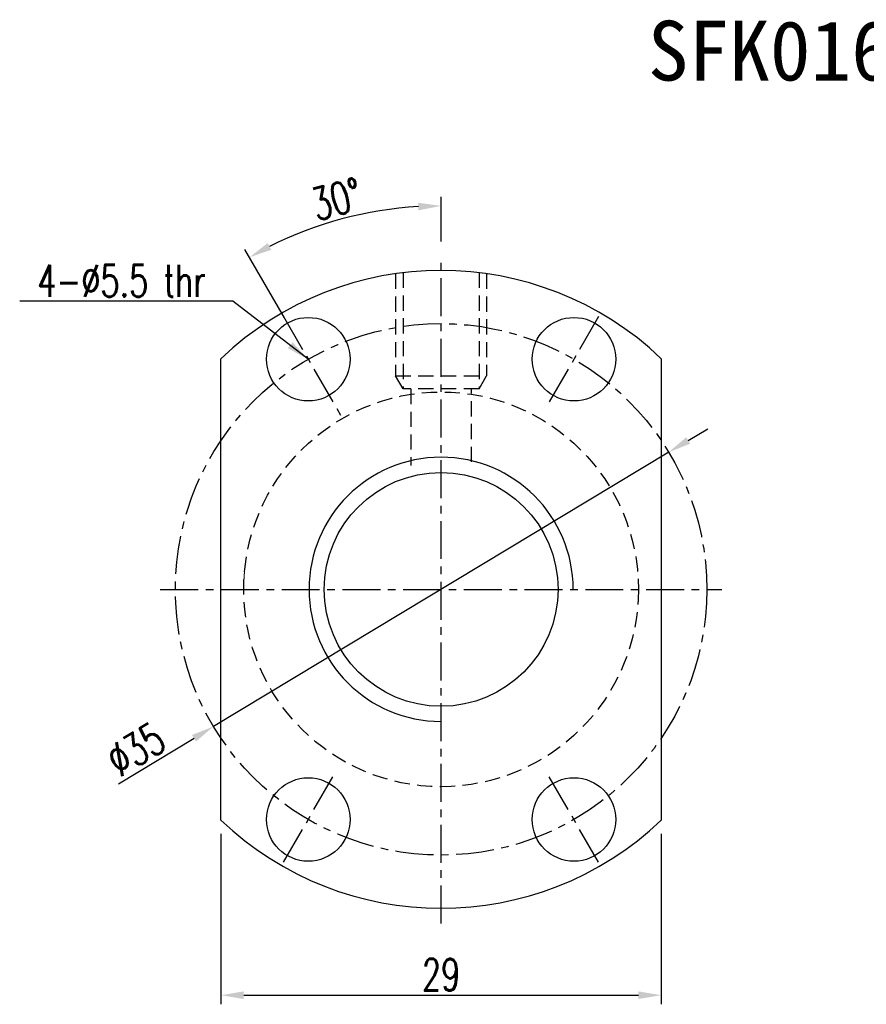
# Model space of a CAD drawing. Header units: millimetres. Extents: x -12 to 103, y 14 to 82.
# Tile 1 of 61: x -12 to 44, y 17 to 82. Entities that reach past the tile are written whole.
import ezdxf

# ---------------------------------------------------------------- set-up
doc = ezdxf.new("R2010")
doc.units = ezdxf.units.MM
doc.header["$LTSCALE"] = 2
doc.header["$MEASUREMENT"] = 0
doc.header["$PDMODE"] = 2
doc.linetypes.add('CENTER', pattern=[2, 1.25, -0.25, 0.25, -0.25])
doc.linetypes.add('DASHED', pattern=[0.75, 0.5, -0.25])
doc.layers.get('DEFPOINTS').update_dxf_attribs({"linetype": 'CONTINUOUS'})
doc.layers.add('14', color=7, linetype='CONTINUOUS', true_color=0xffffff)
for name, color, linetype in [('CL', 1, 'CENTER'), ('DIM', 4, 'CONTINUOUS'), ('HID', 2, 'DASHED'), ('OUT', 3, 'CONTINUOUS')]:
    doc.layers.add(name, color=color, linetype=linetype)
doc.styles.add('DIM-7', font='SIMPLEX.shx', dxfattribs={"width": 0.7, "bigfont": 'chineset.shx'})
doc.styles.add('T', font='kaiu.ttf')
doc.dimstyles.new('CNS', dxfattribs={"dimtxt": 3.5, "dimasz": 2.5, "dimexe": 1, "dimexo": 1.5, "dimgap": 0.09, "dimtad": 0, "dimdsep": 46, "dimtxsty": 'DIM-7', "dimcen": 0.09, "dimclrd": 1, "dimclre": 1, "dimclrt": 4, "dimadec": 0, "dimazin": 0, "dimtfac": 1, "dimtix": 1, "dimtmove": 2, "dimatfit": 3, "dimfxl": 1, "dimtvp": 0.971429, "dimtolj": 1, "dimarcsym": 0})

# ---------------------------------------------------------------- blocks, each defined once
blk = doc.blocks.new('*D218')
at = {"layer": 'DEFPOINTS', "color": 0, "transparency": 16777216}
for p in [(30.641, 53.74), (0.661, 35.68)]:
    blk.add_point(p, dxfattribs=at)
at = {"layer": 'DIM', "color": 7, "lineweight": -2, "transparency": 16777216}
for p, q in [((31.926, 54.514), (33.211, 55.288)), ((30.641, 53.74), (0.661, 35.68)), ((-5.601, 31.908), (-0.624, 34.906))]:
    blk.add_line(p, q, dxfattribs=at)
at = {"layer": 'DIM', "color": 7, "transparency": 16777216}
for points in [[(31.797, 54.728), (32.055, 54.3), (30.641, 53.74)], [(-0.753, 35.12), (-0.495, 34.692), (0.661, 35.68)]]:
    blk.add_solid(points, dxfattribs=at)
at = {"layer": 'DIM', "color": 7, "transparency": 16777216, "insert": (-4.452, 34.176), "char_height": 2.1, "attachment_point": 5, "rotation": 31.06468, "style": 'DIM-7'}
blk.add_mtext('\\A1;∅35', dxfattribs=at)
blk = doc.blocks.new('*D219')
at = {"layer": 'DEFPOINTS', "color": 0, "transparency": 16777216}
for p in [(11.266, 69.578), (15.651, 66.71), (5.776, 61.814), (8.576, 56.964), (15.651, 22.71)]:
    blk.add_point(p, dxfattribs=at)
at = {"layer": 'DIM', "color": 7, "lineweight": -2, "transparency": 16777216}
for p, q in [((15.651, 67.61), (15.651, 70.561)), ((5.326, 62.593), (2.725, 67.098))]:
    blk.add_line(p, q, dxfattribs=at)
blk.add_arc((15.651, 44.71), 25.252, 93.404, 116.596, dxfattribs=at)
at = {"layer": 'DIM', "color": 7, "transparency": 16777216}
for points in [[(14.144, 70.167), (14.159, 69.667), (15.651, 69.961)], [(4.464, 67.069), (4.227, 67.51), (3.025, 66.578)]]:
    blk.add_solid(points, dxfattribs=at)
at = {"layer": 'DIM', "color": 7, "transparency": 16777216, "insert": (8.766, 70.405), "char_height": 2.1, "attachment_point": 5, "rotation": 15, "style": 'DIM-7'}
blk.add_mtext('\\A1;30°', dxfattribs=at)
blk = doc.blocks.new('*D220')
at = {"layer": 'DEFPOINTS', "color": 0, "transparency": 16777216}
for p in [(1.151, 29.519), (30.151, 29.519), (30.151, 17.984)]:
    blk.add_point(p, dxfattribs=at)
at = {"layer": 'DIM', "color": 7, "lineweight": -2, "transparency": 16777216}
for p, q in [((1.151, 28.619), (1.151, 17.384)), ((30.151, 28.619), (30.151, 17.384)), ((2.651, 17.984), (28.651, 17.984))]:
    blk.add_line(p, q, dxfattribs=at)
at = {"layer": 'DIM', "color": 7, "transparency": 16777216}
for points in [[(2.651, 18.234), (2.651, 17.734), (1.151, 17.984)], [(28.651, 18.234), (28.651, 17.734), (30.151, 17.984)]]:
    blk.add_solid(points, dxfattribs=at)
at = {"layer": 'DIM', "color": 7, "transparency": 16777216, "insert": (15.651, 19.334), "char_height": 2.1, "attachment_point": 5, "style": 'DIM-7'}
blk.add_mtext('\\A1;29', dxfattribs=at)

msp = doc.modelspace()

# ---------------------------------------------------------------- linework, layer by layer
at = {"layer": '14', "color": 7, "linetype": 'DASHED', "lineweight": 13}
for points, knots in [([(2.684, 45.642), (2.688, 45.687), (2.691, 45.729), (2.697, 45.804), (2.7, 45.837), (2.704, 45.884), (2.706, 45.899), (2.708, 45.929), (2.71, 45.943), (2.716, 46.011), (2.721, 46.057), (2.726, 46.104), (2.727, 46.113), (2.729, 46.13), (2.73, 46.138), (2.732, 46.159), (2.733, 46.171), (2.737, 46.2), (2.738, 46.21), (2.738, 46.21), (2.738, 46.21), (2.738, 46.21)], [0, 0, 0, 0, 0.12718, 0.12718, 0.23616, 0.23616, 0.29065, 0.29065, 0.345139, 0.345139, 0.563099, 0.563099, 0.617589, 0.617589, 0.672079, 0.672079, 0.781059, 0.781059, 0.999019, 0.999019, 1, 1, 1, 1]), ([(2.651, 44.699), (2.651, 44.702), (2.651, 44.706), (2.651, 44.807), (2.652, 44.905), (2.655, 45.026), (2.655, 45.05), (2.657, 45.098), (2.658, 45.122), (2.66, 45.192), (2.663, 45.284), (2.668, 45.373), (2.671, 45.438), (2.673, 45.459), (2.675, 45.501), (2.676, 45.522), (2.68, 45.571), (2.681, 45.598), (2.683, 45.625)], [0, 0, 0, 0, 0.01036, 0.01036, 0.306349, 0.306349, 0.380346, 0.380346, 0.454344, 0.454344, 0.602338, 0.750333, 0.750333, 0.82433, 0.82433, 0.898328, 0.898328, 1, 1, 1, 1])]:
    msp.add_open_spline(points, degree=3, knots=knots, dxfattribs=at)
at = {"layer": 'CL', "color": 7}
for p, q in [((15.651, 22.71), (15.651, 66.71)), ((5.276, 62.68), (9.151, 55.968)), ((26.026, 62.68), (22.776, 57.051)), ((-2.849, 44.71), (34.151, 44.71)), ((5.276, 26.74), (8.526, 32.369)), ((26.026, 26.74), (22.776, 32.369))]:
    msp.add_line(p, q, dxfattribs=at)
msp.add_circle((15.651, 44.71), 17.5, dxfattribs=at)
at = {"layer": 'DIM', "color": 7}
msp.add_arc((15.651, 44.71), 8.7, 0, 270, dxfattribs=at)
at = {"layer": 'HID', "color": 7}
for p, q in [((12.651, 65.494), (12.651, 58.775)), ((13.151, 65.561), (13.151, 57.909)), ((18.151, 65.561), (18.151, 57.909)), ((18.651, 65.494), (18.651, 58.775)), ((13.151, 57.909), (12.651, 58.775)), ((12.651, 58.775), (18.651, 58.775)), ((18.151, 57.909), (18.651, 58.775)), ((18.151, 57.909), (13.151, 57.909)), ((13.651, 57.909), (13.651, 52.86)), ((17.651, 53.101), (17.651, 57.909))]:
    msp.add_line(p, q, dxfattribs=at)
msp.add_circle((15.651, 44.71), 13, dxfattribs=at)
at = {"layer": 'OUT', "color": 7}
for p, q in [((1.151, 29.519), (1.151, 59.9)), ((30.151, 59.9), (30.151, 29.519))]:
    msp.add_line(p, q, dxfattribs=at)
for centre, radius in [((6.901, 59.865), 2.75), ((24.401, 59.865), 2.75), ((15.651, 44.71), 7.7), ((6.901, 29.554), 2.75), ((24.401, 29.554), 2.75)]:
    msp.add_circle(centre, radius, dxfattribs=at)
for start, end in [(46.33218, 133.66782), (226.33218, 313.66782)]:
    msp.add_arc((15.651, 44.71), 21, start, end, dxfattribs=at)

# ---------------------------------------------------------------- texts
at = {"layer": 'DIM', "color": 7, "style": 'T'}
msp.add_text('SFK01602', height=3.9375, dxfattribs=at).set_placement((29.271, 78.216))
at = {"layer": 'DIM', "color": 7, "insert": (0.144, 63.982), "char_height": 2.1, "attachment_point": 9, "style": 'DIM-7'}
msp.add_mtext('\\A1;4-%%C5.5 thr', dxfattribs=at)

# ---------------------------------------------------------------- dimensions: what is measured, and where the dimension line sits
at = {"layer": 'DIM', "color": 7}
dim = msp.add_angular_dim_2l(base=(11.266, 69.578), line1=((15.651, 66.71), (15.651, 22.71)), line2=((5.776, 61.814), (8.576, 56.964)), dimstyle='CNS', override={"dimscale": 0.6, "dimgap": 0.5, "dimtad": 1, "dimclrd": 7, "dimclre": 7, "dimclrt": 7, "dimtm": 1e-09, "dimtfac": 0.6, "dimtmove": 1}, dxfattribs=at)
dim.commit()
dim.dimension.update_dxf_attribs({"geometry": '*D219', "text_midpoint": (8.766, 70.405)})
dim = msp.add_diameter_dim_2p(p1=(30.641, 53.74), p2=(0.661, 35.68), dimstyle='CNS', override={"dimscale": 0.6, "dimgap": 0.5, "dimtad": 1, "dimclrd": 7, "dimclre": 7, "dimclrt": 7, "dimtm": 1e-09, "dimtfac": 0.6, "dimtmove": 1}, dxfattribs=at)
dim.commit()
dim.dimension.update_dxf_attribs({"geometry": '*D218', "text_midpoint": (-4.452, 34.176)})
dim = msp.add_linear_dim(base=(30.151, 17.984), p1=(1.151, 29.519), p2=(30.151, 29.519), dimstyle='CNS', override={"dimscale": 0.6, "dimgap": 0.5, "dimtad": 1, "dimclrd": 7, "dimclre": 7, "dimclrt": 7, "dimtm": 1e-09, "dimtfac": 0.6, "dimtmove": 1}, dxfattribs=at)
dim.commit()
dim.dimension.update_dxf_attribs({"geometry": '*D220', "text_midpoint": (15.651, 19.334)})

# ---------------------------------------------------------------- leaders
at = {"layer": 'DIM', "color": 7, "annotation_type": 0, "has_hookline": 1, "hookline_direction": 1, "text_width": 12.25}
msp.add_leader([(6.901, 59.865), (1.944, 63.682), (0.444, 63.682)], dimstyle='CNS', override={"dimscale": 0.6, "dimgap": 0.5, "dimtad": 1, "dimclrd": 7, "dimclre": 7, "dimclrt": 7, "dimtm": 1e-09, "dimtfac": 0.6, "dimtmove": 1}, dxfattribs=at)

doc.saveas('drawing.dxf')
